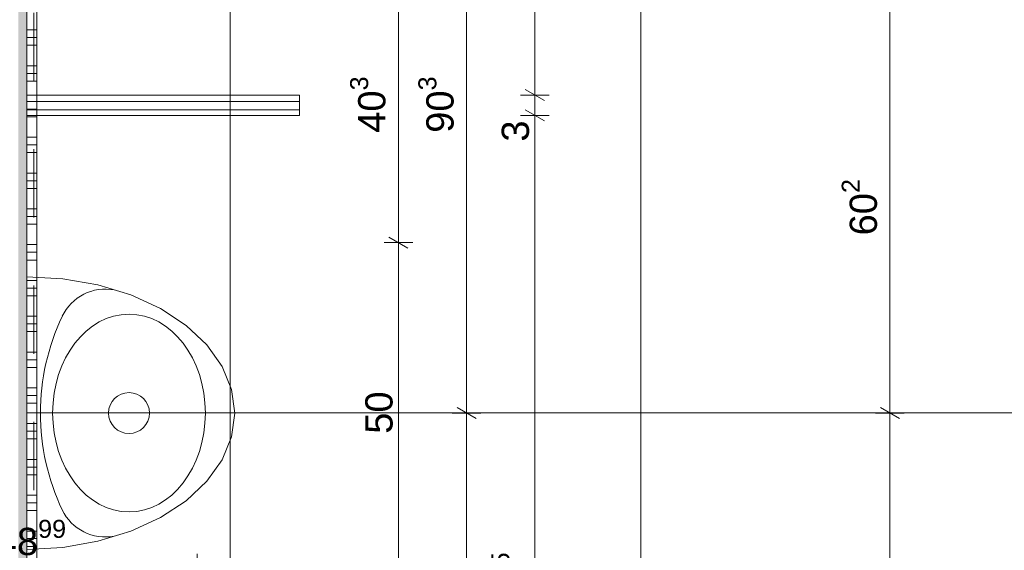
# Model space of a CAD drawing. Header units: metres. Extents: x -3.5 to 65.3, y -10.9 to 16.7.
# Tile 82 of 165: x 40.4 to 41.9, y 1 to 1.8. Entities that reach past the tile are written whole.
import ezdxf

# ---------------------------------------------------------------- set-up
doc = ezdxf.new("R2010")
doc.units = ezdxf.units.M
doc.header["$MEASUREMENT"] = 0
doc.linetypes.add('Untersicht', pattern=[0.04, 0.03, -0.01])
doc.linetypes.add('Wipeout_Contour', pattern=[1, 0, -1])
for name, color, linetype in [('102 - Bemaßung_ Beschriftung.Detail_ Ausschnitt', 7, 'Continuous'), ('654 - Abdeckung.Wand Belag', 7, 'Continuous'), ('Neubau_606 - Struktur.Wand Innen Ausbau', 7, 'Continuous'), ('Neubau_650 - Abdeckung.Fußboden Aufbau', 7, 'Continuous'), ('Neubau_653 - Abdeckung.TB Verkofferung', 7, 'Continuous'), ('Neubau_702 - Einrichtung.Möbel Sanitär', 7, 'Continuous')]:
    doc.layers.add(name, color=color, linetype=linetype)
doc.styles.add('ERSTELLTER_STIL_1', font='txt')
doc.dimstyles.new('ERSTELLTER_STIL__1', dxfattribs={"dimtxt": 0.04, "dimasz": 0.02128, "dimexe": 0.18, "dimexo": 0.0625, "dimgap": 0, "dimtad": 1, "dimzin": 0, "dimdsep": 46, "dimtxsty": 'ERSTELLTER_STIL_1', "dimblk": 'ARROWHEAD_2', "dimblk1": 'ARROWHEAD_2', "dimblk2": 'ARROWHEAD_2', "dimcen": 0.09, "dimse1": 1, "dimse2": 1, "dimclrd": 7, "dimclre": 7, "dimclrt": 7, "dimazin": 0, "dimtfac": 1, "dimtdec": 4, "dimtmove": 0, "dimatfit": 3, "dimfxl": 1, "dimtolj": 1, "dimtzin": 0, "dimarcsym": 0})
doc.dimstyles.new('ERSTELLTER_STIL__3', dxfattribs={"dimtxt": 0.04, "dimasz": 0.02128, "dimexe": 0.18, "dimexo": 0.0625, "dimgap": 0, "dimtad": 1, "dimtih": 1, "dimtoh": 1, "dimzin": 0, "dimdsep": 46, "dimtxsty": 'ERSTELLTER_STIL_1', "dimblk": 'ARROWHEAD_2', "dimblk1": 'ARROWHEAD_2', "dimblk2": 'ARROWHEAD_2', "dimcen": 0.09, "dimse1": 1, "dimse2": 1, "dimclrd": 7, "dimclre": 7, "dimclrt": 7, "dimazin": 0, "dimtfac": 1, "dimtdec": 4, "dimtmove": 0, "dimatfit": 3, "dimfxl": 1, "dimtolj": 1, "dimtzin": 0, "dimarcsym": 0})

# ---------------------------------------------------------------- blocks, each defined once
blk = doc.blocks.new('*X186')
at = {"layer": '654 - Abdeckung.Wand Belag', "color": 7, "linetype": 'Continuous', "lineweight": 5}
for p, q in [((40.455, 1.8375), (40.455, 1.785)), ((40.44, 1.785), (40.455, 1.785)), ((40.455, 1.785), (40.455, 1.7325)), ((40.44, 1.7738), (40.455, 1.7738)), ((40.44, 1.7625), (40.455, 1.7625)), ((40.44, 1.7325), (40.455, 1.7325)), ((40.455, 1.7325), (40.455, 1.68)), ((40.44, 1.7213), (40.455, 1.7213)), ((40.44, 1.71), (40.455, 1.71)), ((40.44, 1.68), (40.455, 1.68)), ((40.455, 1.68), (40.455, 1.6275)), ((40.44, 1.6688), (40.455, 1.6688)), ((40.44, 1.6575), (40.455, 1.6575)), ((40.44, 1.6275), (40.455, 1.6275)), ((40.455, 1.6275), (40.455, 1.575)), ((40.44, 1.6163), (40.455, 1.6163)), ((40.44, 1.605), (40.455, 1.605)), ((40.44, 1.575), (40.455, 1.575)), ((40.455, 1.575), (40.455, 1.5225)), ((40.44, 1.5638), (40.455, 1.5638)), ((40.44, 1.5525), (40.455, 1.5525)), ((40.44, 1.5225), (40.455, 1.5225)), ((40.455, 1.5225), (40.455, 1.47)), ((40.44, 1.5113), (40.455, 1.5113)), ((40.44, 1.5), (40.455, 1.5)), ((40.44, 1.47), (40.455, 1.47)), ((40.44, 1.4588), (40.455, 1.4588)), ((40.455, 1.47), (40.455, 1.4175)), ((40.44, 1.4475), (40.455, 1.4475)), ((40.44, 1.4175), (40.455, 1.4175)), ((40.455, 1.4175), (40.455, 1.365)), ((40.44, 1.4063), (40.455, 1.4063)), ((40.44, 1.395), (40.455, 1.395)), ((40.44, 1.365), (40.455, 1.365)), ((40.455, 1.365), (40.455, 1.3125)), ((40.44, 1.3538), (40.455, 1.3538)), ((40.44, 1.3425), (40.455, 1.3425)), ((40.44, 1.3125), (40.455, 1.3125)), ((40.44, 1.3013), (40.455, 1.3013)), ((40.455, 1.3125), (40.455, 1.26)), ((40.44, 1.29), (40.455, 1.29)), ((40.44, 1.26), (40.455, 1.26)), ((40.455, 1.26), (40.455, 1.2075)), ((40.44, 1.2488), (40.455, 1.2488)), ((40.44, 1.2375), (40.455, 1.2375)), ((40.44, 1.2075), (40.455, 1.2075)), ((40.455, 1.2075), (40.455, 1.155)), ((40.44, 1.1963), (40.455, 1.1963)), ((40.44, 1.185), (40.455, 1.185)), ((40.44, 1.155), (40.455, 1.155)), ((40.455, 1.155), (40.455, 1.1025)), ((40.44, 1.1438), (40.455, 1.1438)), ((40.44, 1.1325), (40.455, 1.1325)), ((40.44, 1.1025), (40.455, 1.1025)), ((40.455, 1.1025), (40.455, 1.05)), ((40.44, 1.0913), (40.455, 1.0913)), ((40.44, 1.08), (40.455, 1.08)), ((40.44, 1.05), (40.455, 1.05)), ((40.455, 1.05), (40.455, 0.9975)), ((40.44, 1.0388), (40.455, 1.0388)), ((40.44, 1.0275), (40.455, 1.0275))]:
    blk.add_line(p, q, dxfattribs=at)
blk = doc.blocks.new('*D218')
at = {"layer": '102 - Bemaßung_ Beschriftung.Detail_ Ausschnitt', "color": 7, "linetype": 'Continuous', "lineweight": 5}
for p, q in [((39.936, 3.8181), (39.964, 3.8019)), ((39.95, 0.255), (39.95, 3.81)), ((39.936, 0.2631), (39.964, 0.2469)), ((39.971, 0.255), (39.929, 0.255))]:
    blk.add_line(p, q, dxfattribs=at)
at = {"layer": '102 - Bemaßung_ Beschriftung.Detail_ Ausschnitt', "color": 7, "lineweight": 5, "insert": (39.9498, 1.9693), "char_height": 0.04, "attachment_point": 7, "rotation": 90, "style": 'ERSTELLTER_STIL_1'}
blk.add_mtext('\\A1;{\\pql;\\fArial|b0|i0|c0|p38;3,55\\fArial|b0|i0|c0|p38;\\A1{\\H.66x;\\S5^  ;}}', dxfattribs=at)
blk = doc.blocks.new('ARROWHEAD_2')
at = {"color": 0, "linetype": 'Continuous', "lineweight": 0}
for p, q in [((0, 0), (-1, 0)), ((-0.378, -0.655), (0.378, 0.655))]:
    blk.add_line(p, q, dxfattribs=at)
blk = doc.blocks.new('*D271')
at = {"layer": '102 - Bemaßung_ Beschriftung.Detail_ Ausschnitt', "color": 7, "linetype": 'Continuous', "lineweight": 5}
for p, q in [((41.006, 1.473), (40.964, 1.473)), ((40.971, 1.4811), (40.999, 1.4649)), ((40.985, 0.973), (40.985, 1.473)), ((41.006, 0.973), (40.964, 0.973)), ((40.971, 0.9811), (40.999, 0.9649))]:
    blk.add_line(p, q, dxfattribs=at)
at = {"layer": '102 - Bemaßung_ Beschriftung.Detail_ Ausschnitt', "color": 7, "lineweight": 5, "insert": (40.977, 1.1926), "char_height": 0.04, "attachment_point": 7, "rotation": 90, "style": 'ERSTELLTER_STIL_1'}
blk.add_mtext('\\A1;{\\pql;\\fArial|b0|i0|c0|p38;50}', dxfattribs=at)
blk = doc.blocks.new('*D272')
at = {"layer": '102 - Bemaßung_ Beschriftung.Detail_ Ausschnitt', "color": 7, "linetype": 'Continuous', "lineweight": 5}
for p, q in [((40.971, 1.8841), (40.999, 1.8679)), ((41.006, 1.876), (40.964, 1.876)), ((40.985, 1.473), (40.985, 1.876)), ((41.006, 1.473), (40.964, 1.473)), ((40.971, 1.4811), (40.999, 1.4649))]:
    blk.add_line(p, q, dxfattribs=at)
at = {"layer": '102 - Bemaßung_ Beschriftung.Detail_ Ausschnitt', "color": 7, "lineweight": 5, "insert": (40.9776, 1.6341), "char_height": 0.04, "attachment_point": 7, "rotation": 90, "style": 'ERSTELLTER_STIL_1'}
blk.add_mtext('\\A1;{\\pql;\\fArial|b0|i0|c0|p38;40\\fArial|b0|i0|c0|p38;\\A1{\\H.66x;\\S3^  ;}}', dxfattribs=at)
blk = doc.blocks.new('*D278')
at = {"layer": '102 - Bemaßung_ Beschriftung.Detail_ Ausschnitt', "color": 7, "linetype": 'Continuous', "lineweight": 5}
for p, q in [((41.071, 1.2311), (41.099, 1.2149)), ((41.106, 1.223), (41.064, 1.223)), ((41.085, 0.255), (41.085, 1.223)), ((41.071, 0.2631), (41.099, 0.2469)), ((41.106, 0.255), (41.064, 0.255))]:
    blk.add_line(p, q, dxfattribs=at)
at = {"layer": '102 - Bemaßung_ Beschriftung.Detail_ Ausschnitt', "color": 7, "lineweight": 5, "insert": (41.0776, 0.6986), "char_height": 0.04, "attachment_point": 7, "rotation": 90, "style": 'ERSTELLTER_STIL_1'}
blk.add_mtext('\\A1;{\\pql;\\fArial|b0|i0|c0|p38;96\\fArial|b0|i0|c0|p38;\\A1{\\H.66x;\\S8^  ;}}', dxfattribs=at)
blk = doc.blocks.new('*D279')
at = {"layer": '102 - Bemaßung_ Beschriftung.Detail_ Ausschnitt', "color": 7, "linetype": 'Continuous', "lineweight": 5}
for p, q in [((41.106, 2.126), (41.064, 2.126)), ((41.071, 2.1341), (41.099, 2.1179)), ((41.085, 1.223), (41.085, 2.126)), ((41.071, 1.2311), (41.099, 1.2149)), ((41.106, 1.223), (41.064, 1.223))]:
    blk.add_line(p, q, dxfattribs=at)
at = {"layer": '102 - Bemaßung_ Beschriftung.Detail_ Ausschnitt', "color": 7, "lineweight": 5, "insert": (41.0776, 1.6341), "char_height": 0.04, "attachment_point": 7, "rotation": 90, "style": 'ERSTELLTER_STIL_1'}
blk.add_mtext('\\A1;{\\pql;\\fArial|b0|i0|c0|p38;90\\fArial|b0|i0|c0|p38;\\A1{\\H.66x;\\S3^  ;}}', dxfattribs=at)
blk = doc.blocks.new('*D283')
at = {"layer": '102 - Bemaßung_ Beschriftung.Detail_ Ausschnitt', "color": 7, "linetype": 'Continuous', "lineweight": 5}
for p, q in [((41.171, 1.6676), (41.199, 1.6514)), ((41.206, 1.6595), (41.164, 1.6595)), ((41.185, 0.255), (41.185, 1.6595)), ((41.171, 0.2631), (41.199, 0.2469)), ((41.206, 0.255), (41.164, 0.255))]:
    blk.add_line(p, q, dxfattribs=at)
at = {"layer": '102 - Bemaßung_ Beschriftung.Detail_ Ausschnitt', "color": 7, "lineweight": 5, "char_height": 0.04, "attachment_point": 7, "rotation": 90, "style": 'ERSTELLTER_STIL_1'}
for s, insert in [('\\A1;{\\pql;\\fArial|b0|i0|c0|p38;3}', (41.177, 1.6211)), ('\\A1;{\\pql;\\fArial|b0|i0|c0|p38;1,40\\fArial|b0|i0|c0|p38;\\A1{\\H.66x;\\S45^  ;}}', (41.1848, 0.8688))]:
    blk.add_mtext(s, dxfattribs=dict(at, insert=insert))
blk = doc.blocks.new('*D284')
at = {"layer": '102 - Bemaßung_ Beschriftung.Detail_ Ausschnitt', "color": 7, "linetype": 'Continuous', "lineweight": 5}
for p, q in [((41.206, 1.6895), (41.164, 1.6895)), ((41.171, 1.6976), (41.199, 1.6814)), ((41.185, 1.6595), (41.185, 1.6895)), ((41.171, 1.6676), (41.199, 1.6514)), ((41.206, 1.6595), (41.164, 1.6595))]:
    blk.add_line(p, q, dxfattribs=at)
blk = doc.blocks.new('*D285')
at = {"layer": '102 - Bemaßung_ Beschriftung.Detail_ Ausschnitt', "color": 7, "linetype": 'Continuous', "lineweight": 5}
for p, q in [((41.171, 2.5706), (41.199, 2.5544)), ((41.206, 2.5625), (41.164, 2.5625)), ((41.185, 1.6895), (41.185, 2.5625)), ((41.206, 1.6895), (41.164, 1.6895)), ((41.171, 1.6976), (41.199, 1.6814))]:
    blk.add_line(p, q, dxfattribs=at)
at = {"layer": '102 - Bemaßung_ Beschriftung.Detail_ Ausschnitt', "color": 7, "lineweight": 5, "char_height": 0.04, "attachment_point": 7, "rotation": 90, "style": 'ERSTELLTER_STIL_1'}
for s, insert in [('\\A1;{\\pql;\\fArial|b0|i0|c0|p38;3}', (41.177, 2.5241)), ('\\A1;{\\pql;\\fArial|b0|i0|c0|p38;87\\fArial|b0|i0|c0|p38;\\A1{\\H.66x;\\S3^  ;}}', (41.1776, 2.0704))]:
    blk.add_mtext(s, dxfattribs=dict(at, insert=insert))
blk = doc.blocks.new('*D353')
at = {"layer": '102 - Bemaßung_ Beschriftung.Detail_ Ausschnitt', "color": 7, "linetype": 'Continuous', "lineweight": 5}
for p, q in [((40.415, 1.9832), (40.415, 2.0252)), ((40.44, 1.9832), (40.44, 2.0252)), ((40.4231, 2.0182), (40.4069, 1.9902)), ((40.4319, 1.9902), (40.4481, 2.0182)), ((40.415, 2.0042), (40.44, 2.0042)), ((40.44, 2.0042), (40.4537, 2.0042))]:
    blk.add_line(p, q, dxfattribs=at)
at = {"layer": '102 - Bemaßung_ Beschriftung.Detail_ Ausschnitt', "color": 7, "lineweight": 5, "insert": (40.4481, 2.0118), "char_height": 0.04, "attachment_point": 7, "style": 'ERSTELLTER_STIL_1'}
blk.add_mtext('\\A1;{\\pql;\\fArial|b0|i0|c0|p38;2\\fArial|b0|i0|c0|p38;\\A1{\\H.66x;\\S5^  ;}}', dxfattribs=at)
at = {"color": 254, "linetype": 'Wipeout_Contour', "lineweight": 0, "ltscale": 162.109427}
blk.add_wipeout([(40.4406, 2.0047), (40.506, 2.0047), (40.506, 2.0597), (40.4406, 2.0597)], dxfattribs=at).dxf.layer = '102 - Bemaßung_ Beschriftung.Detail_ Ausschnitt'
blk = doc.blocks.new('*D359')
at = {"layer": '102 - Bemaßung_ Beschriftung.Detail_ Ausschnitt', "color": 7, "linetype": 'Continuous', "lineweight": 5}
for p, q in [((41.6916, 1.2311), (41.7196, 1.2149)), ((41.7266, 1.223), (41.6846, 1.223)), ((41.7056, 0.621), (41.7056, 1.223)), ((41.7266, 0.621), (41.6846, 0.621)), ((41.6916, 0.6291), (41.7196, 0.6129)), ((41.7056, 0.255), (41.7056, 0.621))]:
    blk.add_line(p, q, dxfattribs=at)
at = {"layer": '102 - Bemaßung_ Beschriftung.Detail_ Ausschnitt', "color": 7, "lineweight": 5, "insert": (41.6983, 0.8816), "char_height": 0.04, "attachment_point": 7, "rotation": 90, "style": 'ERSTELLTER_STIL_1'}
blk.add_mtext('\\A1;{\\pql;\\fArial|b0|i0|c0|p38;60\\fArial|b0|i0|c0|p38;\\A1{\\H.66x;\\S2^  ;}}', dxfattribs=at)
blk = doc.blocks.new('*D360')
at = {"layer": '102 - Bemaßung_ Beschriftung.Detail_ Ausschnitt', "color": 7, "linetype": 'Continuous', "lineweight": 5}
for p, q in [((41.7266, 1.825), (41.6846, 1.825)), ((41.6916, 1.8331), (41.7196, 1.8169)), ((41.7056, 1.223), (41.7056, 1.825)), ((41.6916, 1.2311), (41.7196, 1.2149)), ((41.7266, 1.223), (41.6846, 1.223))]:
    blk.add_line(p, q, dxfattribs=at)
at = {"layer": '102 - Bemaßung_ Beschriftung.Detail_ Ausschnitt', "color": 7, "lineweight": 5, "insert": (41.6983, 1.4836), "char_height": 0.04, "attachment_point": 7, "rotation": 90, "style": 'ERSTELLTER_STIL_1'}
blk.add_mtext('\\A1;{\\pql;\\fArial|b0|i0|c0|p38;60\\fArial|b0|i0|c0|p38;\\A1{\\H.66x;\\S2^  ;}}', dxfattribs=at)
blk = doc.blocks.new('*D399')
at = {"layer": '102 - Bemaßung_ Beschriftung.Detail_ Ausschnitt', "color": 7, "linetype": 'Continuous', "lineweight": 5}
for p, q in [((40.2, 0.9747), (40.2, 1.0167)), ((40.69, 0.9747), (40.69, 1.0167)), ((40.2081, 1.0097), (40.192, 0.9817)), ((40.6819, 0.9817), (40.6981, 1.0097)), ((40.1863, 0.9957), (40.2, 0.9957)), ((40.2, 0.9957), (40.69, 0.9957)), ((40.69, 0.9957), (40.7037, 0.9957))]:
    blk.add_line(p, q, dxfattribs=at)
at = {"layer": '102 - Bemaßung_ Beschriftung.Detail_ Ausschnitt', "color": 7, "lineweight": 5, "insert": (40.3946, 1.003), "char_height": 0.04, "attachment_point": 7, "style": 'ERSTELLTER_STIL_1'}
blk.add_mtext('\\A1;{\\pql;\\fArial|b0|i0|c0|p38;48\\fArial|b0|i0|c0|p38;\\A1{\\H.66x;\\S99^  ;}}', dxfattribs=at)

msp = doc.modelspace()

# ---------------------------------------------------------------- hatches: boundary and pattern name
at = {"layer": 'Neubau_606 - Struktur.Wand Innen Ausbau', "linetype": 'Continuous', "lineweight": 0, "true_color": 0x000000}
h = msp.add_hatch(dxfattribs=at)
h.set_pattern_fill('Gips_0001', color=18, style=0, pattern_type=2)
h.set_pattern_definition([(45, (0, 0), (-0.0070710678, 0.0070710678), [0, -0.01])])
h.paths.add_polyline_path([(40.44, 0.255), (40.44, 3.81), (40.4275, 3.81), (40.4275, 0.255)])
at = {"layer": 'Neubau_650 - Abdeckung.Fußboden Aufbau', "linetype": 'Continuous', "lineweight": 13, "true_color": 0xafafaf}
h = msp.add_hatch(dxfattribs=at)
h.set_pattern_fill('Raster_60x60_Fuge_2mm_0001', color=253, style=0, pattern_type=2)
h.set_pattern_definition([(0, (41.34, 4.835), (0, 0.602), []), (90, (41.34, 4.835), (-0.602, 0), [])])
h.paths.add_polyline_path([(40.44, 3.56), (40.44, 0.255), (43.57, 0.255), (43.57, 0.96), (43.99, 0.96), (43.99, 3.72), (42.335, 3.72), (42.335, 3.81), (42.235, 3.81), (42.235, 3.91), (41.35, 3.91), (41.35, 3.81), (40.89, 3.81), (40.89, 3.56)])
h.paths.add_polyline_path([(43.345, 0.33, -0.414214), (43.395, 0.38, -0.414214), (43.445, 0.33, -0.414214), (43.395, 0.28, -0.414214)], flags=0)
h.paths.add_polyline_path([(43.445, 0.33, -0.414214), (43.495, 0.38, -0.414214), (43.545, 0.33, -0.414214), (43.495, 0.28, -0.414214)], flags=0)
at = {"layer": 'Neubau_702 - Einrichtung.Möbel Sanitär', "linetype": 'Continuous', "lineweight": 0, "true_color": 0x000000}
h = msp.add_hatch(dxfattribs=at)
h.set_pattern_fill('Holz__Sperrholz_1_0001', color=18, style=0, pattern_type=2)
h.set_pattern_definition([(0, (0, 0), (0, 0.0120000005), [])])
h.paths.add_polyline_path([(40.84, 1.6895), (40.44, 1.6895), (40.44, 1.6595), (40.84, 1.6595)])

# ---------------------------------------------------------------- linework, layer by layer
at = {"layer": '654 - Abdeckung.Wand Belag', "color": 7, "linetype": 'Continuous', "lineweight": 5, "flags": 128}
for points in [[(40.44, 3.56), (40.44, 0.27)], [(40.455, 0.27), (40.455, 3.545)]]:
    msp.add_lwpolyline(points, dxfattribs=at)
at = {"layer": 'Neubau_606 - Struktur.Wand Innen Ausbau', "color": 1, "linetype": 'Continuous', "lineweight": 5, "flags": 128}
msp.add_lwpolyline([(40.44, 0.255), (40.44, 3.56)], dxfattribs=at)
at = {"layer": 'Neubau_650 - Abdeckung.Fußboden Aufbau', "color": 1, "linetype": 'Continuous', "lineweight": 13, "flags": 128}
msp.add_lwpolyline([(41.35, 3.81), (40.89, 3.81), (40.89, 3.56), (40.44, 3.56), (40.44, 0.255), (43.57, 0.255), (43.57, 0.96), (43.99, 0.96), (43.99, 3.72), (42.335, 3.72), (42.335, 3.81), (42.235, 3.81), (42.235, 3.91)], dxfattribs=at)
at = {"layer": 'Neubau_653 - Abdeckung.TB Verkofferung', "color": 1, "linetype": 'Untersicht', "lineweight": 9}
msp.add_line((40.45, 0.71), (40.4525, 5.19), dxfattribs=at)
at = {"layer": 'Neubau_702 - Einrichtung.Möbel Sanitär', "color": 1, "linetype": 'Continuous', "lineweight": 5, "flags": 128}
for points in [[(40.84, 1.6895), (40.44, 1.6895)], [(40.44, 1.6895), (40.44, 1.6595)], [(40.84, 1.6595), (40.84, 1.6895)], [(40.44, 1.6595), (40.84, 1.6595)]]:
    msp.add_lwpolyline(points, dxfattribs=at)
at = {"layer": 'Neubau_702 - Einrichtung.Möbel Sanitär', "color": 1, "linetype": 'Continuous', "lineweight": 9, "flags": 128}
msp.add_lwpolyline([(40.44, 1.023), (40.493, 1.026), (40.5443, 1.0351), (40.5925, 1.0498), (40.6361, 1.0698), (40.6737, 1.0944), (40.7042, 1.123), (40.7266, 1.1546), (40.7404, 1.1883), (40.745, 1.223), (40.7404, 1.2577), (40.7266, 1.2914), (40.7042, 1.323), (40.6737, 1.3516), (40.6361, 1.3762), (40.5925, 1.3962), (40.5443, 1.4109), (40.493, 1.42), (40.44, 1.423), (40.44, 1.223)], close=True, dxfattribs=at)
at = {"layer": 'Neubau_702 - Einrichtung.Möbel Sanitär', "color": 1, "linetype": 'Continuous', "lineweight": 9}
msp.add_circle((40.59, 1.223), 0.03, dxfattribs=at)
for centre, radius, start, end in [((40.5553, 1.3348), 0.07, 79.1855, 154.5474), ((40.7902, 1.223), 0.3301, 154.5474, 180), ((40.7902, 1.223), 0.3301, 180, 205.4526), ((40.5553, 1.1112), 0.07, 205.4526, 280.8145)]:
    msp.add_arc(centre, radius, start, end, dxfattribs=at)
msp.add_ellipse((40.59, 1.223), major_axis=(0, 0.145), ratio=0.772414, dxfattribs=at)

# ---------------------------------------------------------------- block references
at = {"layer": '654 - Abdeckung.Wand Belag', "color": 7, "lineweight": 5}
msp.add_blockref('*X186', (0, 0), dxfattribs=at)

# ---------------------------------------------------------------- dimensions: what is measured, and where the dimension line sits
at = {"layer": '102 - Bemaßung_ Beschriftung.Detail_ Ausschnitt', "color": 7, "linetype": 'Continuous', "lineweight": 5}
for base, p1, p2, picture, middle in [((39.950025, 3.809999), (40.440025, 0.255), (40.2, 3.809999), '*D218', (39.922025, 2.075248)), ((41.185, 2.5625), (40.84, 1.6895), (40.84, 2.5625), '*D285', (41.157, 2.155)), ((41.085, 2.126), (40.745, 1.223), (40.745, 2.126), '*D279', (41.057, 1.7186)), ((40.985, 1.876), (40.265, 1.473), (40.265, 1.876), '*D272', (40.957, 1.7186)), ((41.7056, 1.825), (41.34, 1.223), (41.34, 1.825), '*D360', (41.6776, 1.5681)), ((41.185, 1.6895), (40.84, 1.6595), (40.84, 1.6895), '*D284', (41.157, 1.6363)), ((41.185, 1.6595), (40.44, 0.255), (40.84, 1.6595), '*D283', (41.157, 0.9901)), ((40.985, 1.473), (40.265, 0.973), (40.265, 1.473), '*D271', (40.957, 1.2231)), ((41.085, 1.223), (40.44, 0.255), (40.745, 1.223), '*D278', (41.057, 0.7831)), ((41.7056, 1.223), (41.34, 0.621), (41.34, 1.223), '*D359', (41.6776, 0.9661))]:
    dim = msp.add_linear_dim(base=base, p1=p1, p2=p2, angle=90, dimstyle='ERSTELLTER_STIL__1', dxfattribs=at)
    dim.commit()
    dim.dimension.update_dxf_attribs({"geometry": picture, "text_midpoint": middle, "dimtype": 160, "text_rotation": 90})

# ---------------------------------------------------------------- next in the draw order: dimensions: what is measured, and where the dimension line sits
dim = msp.add_linear_dim(base=(40.44002, 2.00423), p1=(40.41503, 2.376), p2=(40.44002, 0.255), dimstyle='ERSTELLTER_STIL__3', dxfattribs=at)
dim.commit()
dim.dimension.update_dxf_attribs({"geometry": '*D353', "text_midpoint": (40.51739, 2.03223), "dimtype": 160})

# ---------------------------------------------------------------- next in the draw order: dimensions: what is measured, and where the dimension line sits
dim = msp.add_linear_dim(base=(40.69, 0.9957), p1=(40.2, 1.1), p2=(40.69, 0.78), dimstyle='ERSTELLTER_STIL__3', dxfattribs=at)
dim.commit()
dim.dimension.update_dxf_attribs({"geometry": '*D399', "text_midpoint": (40.4944, 1.0237), "dimtype": 160})

doc.saveas('drawing.dxf')
